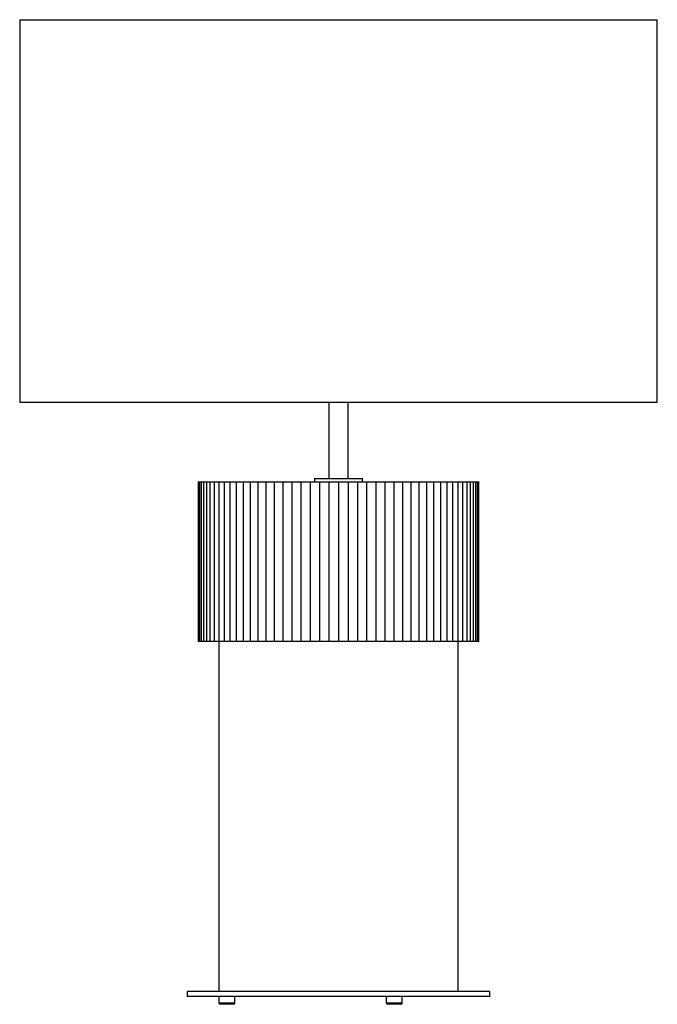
# Paper-space layout '_Derecha' of a CAD drawing. Header units: millimetres. Extents: x -200 to 200, y -228 to 390.
import ezdxf

# ---------------------------------------------------------------- set-up
doc = ezdxf.new("R2010")
doc.units = ezdxf.units.MM

psp = doc.layouts.new('_Derecha')

# ---------------------------------------------------------------- linework, layer by layer
at = {"color": 7, "linetype": 'Continuous', "lineweight": 25}
for p, q in [((-200, 390), (-200, 150)), ((-200, 390), (200, 390)), ((200, 150), (200, 390)), ((-200, 150), (200, 150)), ((-6, 150), (-6, 102)), ((6, 102), (6, 150)), ((-88, 100), (-88, 0)), ((-88, 100), (88, 100)), ((-87.79, 100), (-87.79, 0)), ((-87.17, 100), (-87.17, 0)), ((-86.14, 100), (-86.14, 0)), ((-84.71, 100), (-84.71, 0)), ((-82.87, 100), (-82.87, 0)), ((-80.65, 100), (-80.65, 0)), ((-78.05, 100), (-78.05, 0)), ((-75.08, 100), (-75.08, 0)), ((-71.77, 100), (-71.77, 0)), ((-68.11, 100), (-68.11, 0)), ((-64.14, 100), (-64.14, 0)), ((-59.88, 100), (-59.88, 0)), ((-55.33, 100), (-55.33, 0)), ((-50.53, 100), (-50.53, 0)), ((-45.5, 100), (-45.5, 0)), ((-40.26, 100), (-40.26, 0)), ((-34.84, 100), (-34.84, 0)), ((-29.27, 100), (-29.27, 0)), ((-23.56, 100), (-23.56, 0)), ((-17.76, 100), (-17.76, 0)), ((-15, 102), (-15, 100)), ((-15, 102), (15, 102)), ((-11.88, 100), (-11.88, 0)), ((-5.96, 100), (-5.96, 0)), ((0, 100), (0, 0)), ((5.96, 100), (5.96, 0)), ((11.88, 100), (11.88, 0)), ((15, 100), (15, 102)), ((17.76, 0), (17.76, 100)), ((23.56, 0), (23.56, 100)), ((29.27, 0), (29.27, 100)), ((34.84, 0), (34.84, 100)), ((40.26, 0), (40.26, 100)), ((45.5, 0), (45.5, 100)), ((50.53, 0), (50.53, 100)), ((55.33, 0), (55.33, 100)), ((59.88, 0), (59.88, 100)), ((64.14, 0), (64.14, 100)), ((68.11, 0), (68.11, 100)), ((71.77, 0), (71.77, 100)), ((75.08, 0), (75.08, 100)), ((78.05, 0), (78.05, 100)), ((80.65, 0), (80.65, 100)), ((82.87, 0), (82.87, 100)), ((84.71, 0), (84.71, 100)), ((86.14, 0), (86.14, 100)), ((87.17, 0), (87.17, 100)), ((87.79, 0), (87.79, 100)), ((88, 0), (88, 100)), ((-88, 0), (88, 0)), ((-75, 0), (-75, -220)), ((75, -220), (75, 0)), ((-95, -220), (-95, -223)), ((95, -220), (-95, -220)), ((95, -223), (95, -220)), ((95, -223), (-95, -223)), ((-75, -223), (-75, -227)), ((-66, -228), (-74, -228)), ((-65, -227), (-65, -223)), ((30, -223), (30, -227)), ((39, -228), (31, -228)), ((40, -227), (40, -223))]:
    psp.add_line(p, q, dxfattribs=at)
at = {"color": 8, "linetype": 'Continuous', "lineweight": 25}
for p, q in [((-75, -227), (-65, -227)), ((30, -227), (40, -227))]:
    psp.add_line(p, q, dxfattribs=at)
at = {"color": 7, "linetype": 'Continuous', "lineweight": 25}
for centre, start, end in [((-74, -227), 180, 270), ((-66, -227), 270, 0), ((31, -227), 180, 270), ((39, -227), 270, 0)]:
    psp.add_arc(centre, 1, start, end, dxfattribs=at)

doc.saveas('drawing.dxf')
